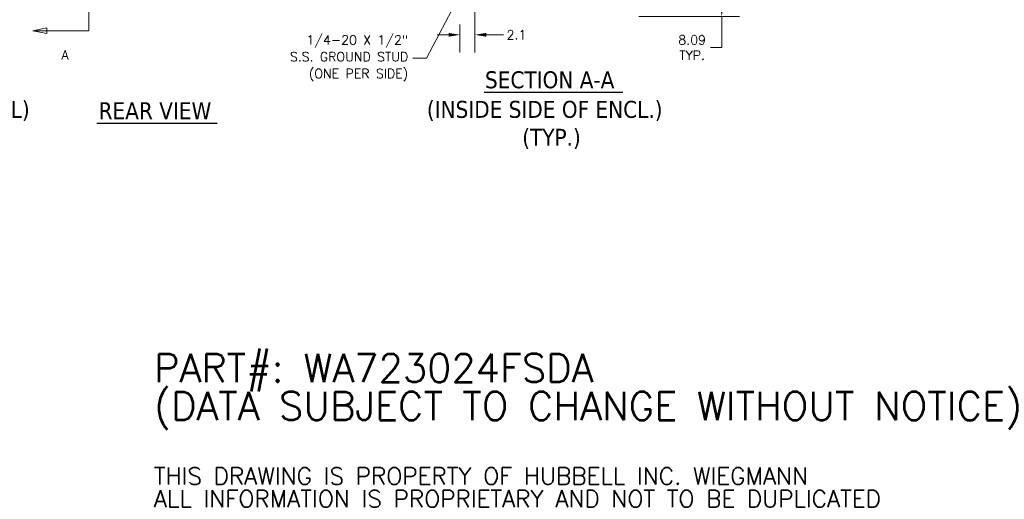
# Model space of a CAD drawing. Header units: inches. Extents: x 10 to 331, y 10 to 212.
# Tile 92 of 145: x 170 to 309, y 10 to 78. Entities that reach past the tile are written whole.
import ezdxf

# ---------------------------------------------------------------- set-up
doc = ezdxf.new("R2010")
doc.units = ezdxf.units.IN
doc.header["$LTSCALE"] = 20
doc.header["$MEASUREMENT"] = 0
for name, color, linetype, lineweight in [('Dimension (ANSI)', 7, 'Continuous', 5), ('Section Line (ANSI)', 7, 'Continuous', 5), ('Symbol (ANSI)', 7, 'Continuous', 5)]:
    doc.layers.add(name, color=color, linetype=linetype, lineweight=lineweight)
doc.styles.add('DEFAULT-ANSI', font='tahoma.ttf')
doc.styles.add('Note Text (ANSI)', font='RomanS.shx')
doc.styles.add('ROMANS', font='romans.shx')
doc.styles.add('Text Style168', font='tahoma.ttf')
doc.dimstyles.new('Default (ANSI)', dxfattribs={"dimscale": 20, "dimtxt": 0.065, "dimasz": 0.08, "dimexe": 0.125, "dimexo": 0.0625, "dimgap": 0.031496, "dimtad": 0, "dimtih": 1, "dimtoh": 1, "dimrnd": 1e-08, "dimzin": 0, "dimdsep": 46, "dimtxsty": 'ROMANS', "dimcen": 0.09, "dimdle": 0.393701, "dimclrd": 256, "dimclre": 256, "dimclrt": 256, "dimadec": 0, "dimazin": 0, "dimtfac": 1.538462, "dimtofl": 0, "dimtmove": 0, "dimatfit": 3, "dimfxl": 1, "dimtolj": 1, "dimtzin": 0, "dimlwd": -1, "dimlwe": -1, "dimarcsym": 0})
doc.dimstyles.new('Default (ANSI)$7', dxfattribs={"dimscale": 20, "dimtxt": 0.065, "dimasz": 0.098425, "dimexe": 0.125, "dimexo": 0.0625, "dimgap": 0.031496, "dimtad": 0, "dimtih": 1, "dimtoh": 1, "dimrnd": 1e-08, "dimzin": 0, "dimdsep": 46, "dimtxsty": 'ROMANS', "dimcen": 0.09, "dimdle": 0.393701, "dimclrd": 256, "dimclre": 256, "dimclrt": 256, "dimadec": 0, "dimazin": 0, "dimtfac": 1.538462, "dimtofl": 0, "dimtmove": 0, "dimatfit": 3, "dimfxl": 1, "dimtolj": 1, "dimtzin": 0, "dimlwd": -1, "dimlwe": -1, "dimarcsym": 0})

# ---------------------------------------------------------------- blocks, each defined once
blk = doc.blocks.new('2dTransSection0')
at = {"layer": 'Section Line (ANSI)', "linetype": 'Continuous'}
for p, q in [((8.7052, 7.7498), (8.6072, 7.7303)), ((8.7052, 7.7303), (8.6072, 7.7303)), ((8.6072, 7.7303), (8.7052, 7.7108)), ((8.7052, 7.7108), (8.7052, 7.7498)), ((9.0009, 7.7303), (8.7052, 7.7303)), ((9.0009, 7.7303), (9.0009, 3.824)), ((9.0009, 7.7303), (9.0009, 7.7143)), ((8.7052, 3.8435), (8.6072, 3.824)), ((8.7052, 3.824), (8.6072, 3.824)), ((8.6072, 3.824), (8.7052, 3.8045)), ((8.7052, 3.8045), (8.7052, 3.8435)), ((9.0009, 3.824), (8.7052, 3.824)), ((9.0009, 3.84), (9.0009, 3.824))]:
    blk.add_line(p, q, dxfattribs=at)
at = {"layer": 'Section Line (ANSI)', "linetype": 'Continuous', "flags": 128}
for points in [[(8.7052, 7.7498), (8.6072, 7.7303), (8.7052, 7.7108), (8.7052, 7.7498)], [(8.7052, 3.8435), (8.6072, 3.824), (8.7052, 3.8045), (8.7052, 3.8435)]]:
    blk.add_lwpolyline(points, dxfattribs=at)
at = {"layer": 'Section Line (ANSI)'}
for points in [[(8.7052, 7.7498), (8.6072, 7.7303), (8.7052, 7.7108), (8.7052, 7.7498)], [(8.7052, 3.8435), (8.6072, 3.824), (8.7052, 3.8045), (8.7052, 3.8435)]]:
    blk.add_solid(points, dxfattribs=at)
at = {"layer": 'Section Line (ANSI)', "insert": (8.8092, 7.8681), "char_height": 0.065, "attachment_point": 7, "line_spacing_factor": 1.8, "style": 'ROMANS'}
blk.add_mtext('A', dxfattribs=at)
at = {"layer": 'Section Line (ANSI)', "insert": (8.8092, 3.6204), "char_height": 0.065, "attachment_point": 7, "style": 'ROMANS'}
blk.add_mtext('A', dxfattribs=at)
blk = doc.blocks.new('*D26')
at = {"layer": 'Defpoints', "color": 0, "transparency": 16777216}
for p in [(234.53, 85.57), (232.43, 78.61), (234.53, 75.9)]:
    blk.add_point(p, dxfattribs=at)
at = {"layer": 'Dimension (ANSI)', "transparency": 16777216}
for p, q in [((234.53, 84.32), (234.53, 73.4)), ((232.43, 77.36), (232.43, 73.4)), ((230.83, 75.9), (229.23, 75.9)), ((236.13, 75.9), (238.59, 75.9))]:
    blk.add_line(p, q, dxfattribs=at)
for points in [[(230.83, 76.16), (230.83, 75.63), (232.43, 75.9)], [(236.13, 76.16), (236.13, 75.63), (234.53, 75.9)]]:
    blk.add_solid(points, dxfattribs=at)
at = {"layer": 'Dimension (ANSI)', "transparency": 16777216, "insert": (240.4, 75.9), "char_height": 1.3, "attachment_point": 5, "style": 'ROMANS'}
blk.add_mtext('\\A1;2.1', dxfattribs=at)
blk = doc.blocks.new('*D28')
at = {"layer": 'Defpoints', "color": 0, "transparency": 16777216}
for p in [(256.19, 86.57), (269.39, 86.57), (256.43, 78.48)]:
    blk.add_point(p, dxfattribs=at)
at = {"layer": 'Dimension (ANSI)', "transparency": 16777216}
for p, q in [((257.44, 86.57), (271.89, 86.57)), ((269.39, 84.97), (269.39, 80.08)), ((257.68, 78.48), (271.89, 78.48)), ((269.39, 78.48), (269.39, 74.09)), ((269.39, 74.09), (267.79, 74.09))]:
    blk.add_line(p, q, dxfattribs=at)
for points in [[(269.12, 84.97), (269.65, 84.97), (269.39, 86.57)], [(269.12, 80.08), (269.65, 80.08), (269.39, 78.48)]]:
    blk.add_solid(points, dxfattribs=at)
at = {"layer": 'Dimension (ANSI)', "transparency": 16777216, "insert": (265.21, 74.09), "char_height": 1.3, "attachment_point": 5, "style": 'ROMANS'}
blk.add_mtext('\\A1;8.09\\PTYP.', dxfattribs=at)

msp = doc.modelspace()

# ---------------------------------------------------------------- linework, layer by layer
at = {"layer": 'Symbol (ANSI)', "lineweight": 30}
for p, q in [((235.84, 67.813), (255.429, 67.813)), ((181.164, 63.437), (198.151, 63.437))]:
    msp.add_line(p, q, dxfattribs=at)

# ---------------------------------------------------------------- block references
at = {"layer": 'Section Line (ANSI)', "xscale": 20, "yscale": 20, "zscale": 20}
msp.add_blockref('2dTransSection0', (0, 0), dxfattribs=at)

# ---------------------------------------------------------------- texts
at = {"layer": 'Symbol (ANSI)'}
for s, insert, char_height, width, attachment_point, line_spacing_factor, style in [('{\\fRomanS|b0|i0;\\H1.3000;1/4-20 X 1/2"\\PS.S. GROUND STUD\\P(ONE PER SIDE)}', (225.124, 72.584), 1.3, 19.62564, 6, 1.093904, 'ROMANS'), ('{\\fRomanS|b0|i0|c0|p2;\\H2x;PART#: WA723024FSDA\\P(DATA SUBJECT TO CHANGE WITHOUT NOTICE)\\H1.6157x; \\H0.61894x;\\P \\H1.352x; \\H0.73963x;\\P\\H0.6x;THIS DRAWING IS PROPERTY OF HUBBELL INC. WIEGMANN\\H1.5633x; \\H0.63966x;\\PALL INFORMATION IS PROPRIETARY AND NOT TO BE DUPLICATED\\H1.234x; \\H0.81039x;\\P\\H1.2571x; }', (189.22, 18.111), 2, 147.66774, 4, 0.802644, 'Note Text (ANSI)')]:
    msp.add_mtext(s, dxfattribs=dict(at, insert=insert, char_height=char_height, width=width, attachment_point=attachment_point, line_spacing_factor=line_spacing_factor, style=style))
at = {"layer": 'Symbol (ANSI)', "char_height": 2.4, "attachment_point": 7}
for s, insert, line_spacing_factor, style in [('SECTION A-A', (235.963, 68.302), 1.8, 'Text Style168'), ('REAR VIEW', (181.404, 63.977), 1.8125, 'Text Style168'), ('(INSIDE SIDE OF ENCL.)', (227.751, 63.738), 1.8, 'DEFAULT-ANSI')]:
    msp.add_mtext(s, dxfattribs=dict(at, insert=insert, line_spacing_factor=line_spacing_factor, style=style))
at = {"layer": 'Symbol (ANSI)', "char_height": 2.4, "attachment_point": 7, "style": 'DEFAULT-ANSI'}
for s, insert in [('(INSIDE FRONT/BACK OF ENCL)', (127.566, 63.738)), ('(TYP.)', (241.217, 59.787))]:
    msp.add_mtext(s, dxfattribs=dict(at, insert=insert))

# ---------------------------------------------------------------- dimensions: what is measured, and where the dimension line sits
at = {"layer": 'Dimension (ANSI)'}
dim = msp.add_linear_dim(base=(269.388, 86.574), p1=(256.434, 78.481), p2=(256.194, 86.574), angle=270, text='<>\\PTYP.', dimstyle='Default (ANSI)', override={"dimdec": 2, "dimtp": 0, "dimtm": 0, "dimtdec": 2, "dimatfit": 2}, dxfattribs=at)
dim.commit()
dim.dimension.update_dxf_attribs({"geometry": '*D28', "text_midpoint": (265.208, 74.095), "dimtype": 160})
dim = msp.add_linear_dim(base=(234.528, 75.897), p1=(232.434, 78.606), p2=(234.528, 85.574), angle=180, dimstyle='Default (ANSI)', override={"dimtih": 0, "dimtoh": 0, "dimdec": 1, "dimtp": 0, "dimtm": 0, "dimtdec": 1, "dimatfit": 1}, dxfattribs=at)
dim.commit()
dim.dimension.update_dxf_attribs({"geometry": '*D26', "text_midpoint": (240.4, 75.897), "dimtype": 160})

# ---------------------------------------------------------------- leaders
at = {"layer": 'Symbol (ANSI)', "annotation_type": 0, "has_hookline": 1, "hookline_direction": 1, "text_width": 18.999}
msp.add_leader([(234.436, 85.433), (227.722, 72.584), (225.754, 72.584)], dimstyle='Default (ANSI)$7', override={"dimtad": 0}, dxfattribs=at)

doc.saveas('drawing.dxf')
